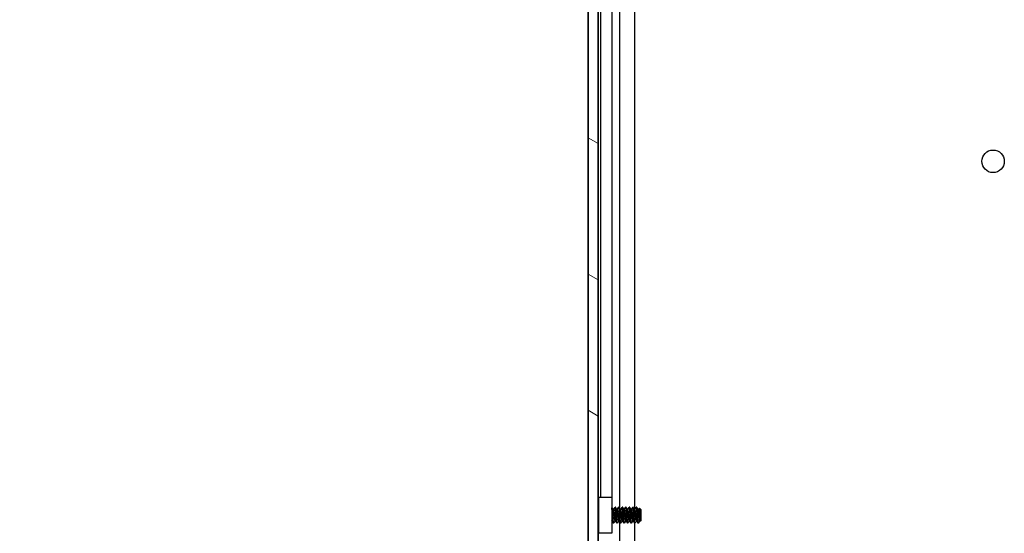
# Model space of a CAD drawing. Header units: millimetres. Extents: x 64 to 1798, y 64 to 1380.
# Tile 48 of 73: x 796 to 973, y 559 to 651. Entities that reach past the tile are written whole.
import ezdxf

# ---------------------------------------------------------------- set-up
doc = ezdxf.new("R2010")
doc.units = ezdxf.units.MM
doc.header["$LTSCALE"] = 6.666667
for name, color, linetype, lineweight in [('Dimension (ANSI)', 7, 'Continuous', 25), ('Hatch (ANSI)', 7, 'Continuous', 18), ('Visible (ANSI)', 7, 'Continuous', 25)]:
    doc.layers.add(name, color=color, linetype=linetype, lineweight=lineweight)
doc.styles.add('Note Text (ANSI)', font='tahoma.ttf')
doc.dimstyles.new('Default - mm (ANSI)', dxfattribs={"dimscale": 6.666667, "dimtxt": 1.75, "dimasz": 1.5, "dimexe": 2, "dimexo": 1, "dimgap": 0.8, "dimtad": 0, "dimtih": 1, "dimtoh": 1, "dimrnd": 1e-08, "dimzin": 0, "dimdsep": 46, "dimtxsty": 'Note Text (ANSI)', "dimblk": 'Filled-2', "dimcen": 0.09, "dimdle": 10, "dimclrd": 256, "dimclre": 256, "dimclrt": 256, "dimadec": 1, "dimazin": 0, "dimtfac": 1.741714, "dimtofl": 0, "dimtmove": 0, "dimatfit": 3, "dimldrblk": 'Filled-1', "dimfxl": 1, "dimtolj": 1, "dimtzin": 0, "dimlwd": -1, "dimlwe": -1, "dimarcsym": 0})

# ---------------------------------------------------------------- blocks, each defined once
blk = doc.blocks.new('Filled-2')
at = {"color": 0}
for p, q in [((0, 0), (-1, 0.167)), ((-1, 0.167), (-1, -0.167)), ((-1, 0), (0, 0)), ((-1, -0.167), (0, 0))]:
    blk.add_line(p, q, dxfattribs=at)
at = {"color": 0, "flags": 128}
blk.add_lwpolyline([(-1, -0.167), (0, 0), (-1, 0.167), (-1, -0.167)], dxfattribs=at)
at = {"color": 0}
blk.add_solid([(-1, -0.167), (0, 0), (-1, 0.167), (-1, -0.167)], dxfattribs=at)
blk = doc.blocks.new('*D10')
at = {"layer": 'Defpoints', "color": 0, "transparency": 16777216}
for p in [(647.28, 1019.77), (785.15, 1019.77), (677.76, 460.99)]:
    blk.add_point(p, dxfattribs=at)
at = {"layer": 'Dimension (ANSI)', "transparency": 16777216}
for p, q in [((653.94, 1019.77), (798.48, 1019.77)), ((785.15, 1009.77), (785.15, 764.78)), ((785.15, 470.99), (785.15, 715.98)), ((684.42, 460.99), (798.48, 460.99))]:
    blk.add_line(p, q, dxfattribs=at)
at = {"layer": 'Dimension (ANSI)', "transparency": 16777216, "xscale": 10, "yscale": 10, "zscale": 10}
for p, rotation in [((785.15, 1019.77), 90), ((785.15, 460.99), 270)]:
    blk.add_blockref('Filled-2', p, dxfattribs=dict(at, rotation=rotation))
at = {"layer": 'Dimension (ANSI)', "transparency": 16777216, "char_height": 11.6667, "attachment_point": 5, "style": 'Note Text (ANSI)'}
for s, insert in [('\\A1; 558.78 mm', (785.15, 751.81)), ('\\A1;[21.999 in]', (785.15, 727.42))]:
    blk.add_mtext(s, dxfattribs=dict(at, insert=insert))
blk = doc.blocks.new('Filled-1')
at = {"color": 0}
for p, q in [((0, 0), (-1, 0.333)), ((-1, 0.333), (-1, -0.333)), ((-1, 0), (0, 0)), ((-1, -0.333), (0, 0))]:
    blk.add_line(p, q, dxfattribs=at)
at = {"color": 0, "flags": 128}
blk.add_lwpolyline([(-1, -0.333), (0, 0), (-1, 0.333), (-1, -0.333)], dxfattribs=at)
at = {"color": 0}
blk.add_solid([(-1, -0.333), (0, 0), (-1, 0.333), (-1, -0.333)], dxfattribs=at)

msp = doc.modelspace()

# ---------------------------------------------------------------- hatches: boundary and pattern name
at = {"layer": 'Hatch (ANSI)'}
h = msp.add_hatch(dxfattribs=at)
h.set_pattern_fill('ANSI31', color=256, scale=169.333333, angle=105, style=0)
h.set_pattern_definition([(150, (0, 0), (-10.58333, -18.33087), [])])
h.paths.add_polyline_path([(898.0224, 468.0803), (899.8258, 468.0803), (899.8258, 1012.6817), (898.0224, 1012.6817)])

# ---------------------------------------------------------------- linework, layer by layer
at = {"layer": 'Visible (ANSI)'}
for p, q in [((898.0224, 1012.6817), (898.0224, 468.0803)), ((899.8258, 468.0803), (899.8258, 1012.6817)), ((898.0094, 477.491), (898.0094, 1003.271)), ((899.8384, 739.0728), (899.8384, 563.8913)), ((903.6553, 739.2343), (903.6553, 563.8789)), ((906.362, 738.9586), (906.362, 563.5822)), ((900.2194, 737.131), (900.2194, 565.831)), ((902.2514, 737.131), (902.2514, 565.831)), ((899.9694, 565.831), (902.2694, 565.831)), ((899.9694, 559.331), (899.9694, 565.831)), ((902.2694, 565.831), (902.2694, 559.331)), ((899.9694, 563.7582), (899.8411, 563.8866)), ((902.3087, 564.0034), (902.2694, 564.0034)), ((902.6262, 563.5738), (902.5567, 563.5738)), ((902.9437, 564.0034), (902.8643, 564.0034)), ((903.2612, 563.5738), (903.1917, 563.5738)), ((903.5787, 564.0034), (903.4993, 564.0034)), ((903.8962, 563.5738), (903.8267, 563.5738)), ((904.2137, 564.0034), (904.1343, 564.0034)), ((904.5312, 563.5738), (904.4617, 563.5738)), ((904.8487, 564.0034), (904.7693, 564.0034)), ((905.1662, 563.5738), (905.0967, 563.5738)), ((905.4837, 564.0034), (905.4043, 564.0034)), ((905.8012, 563.5738), (905.7317, 563.5738)), ((906.1187, 564.0034), (906.0393, 564.0034)), ((906.4362, 563.5738), (906.3667, 563.5738)), ((906.7537, 564.0034), (906.6743, 564.0034)), ((907.0712, 563.5738), (907.0017, 563.5738)), ((907.5474, 563.5271), (907.2244, 563.8502)), ((907.5474, 561.6348), (907.5474, 563.5271)), ((902.2988, 561.5882), (902.2694, 561.5882)), ((902.9338, 561.5882), (902.8643, 561.5882)), ((903.5688, 561.5882), (903.4993, 561.5882)), ((904.2038, 561.5882), (904.1343, 561.5882)), ((904.8388, 561.5882), (904.7693, 561.5882)), ((905.4738, 561.5882), (905.4043, 561.5882)), ((906.1088, 561.5882), (906.0393, 561.5882)), ((906.7438, 561.5882), (906.6743, 561.5882)), ((907.3788, 561.5882), (907.3093, 561.5882)), ((907.5474, 561.6348), (907.4287, 561.5161)), ((899.9009, 561.3353), (899.8258, 561.2602)), ((899.8384, 561.2728), (899.8384, 477.491)), ((902.6262, 561.1586), (902.5468, 561.1586)), ((903.2612, 561.1586), (903.1818, 561.1586)), ((903.6553, 561.4343), (903.6553, 477.491)), ((903.8962, 561.1586), (903.8168, 561.1586)), ((904.5312, 561.1586), (904.4518, 561.1586)), ((905.1662, 561.1586), (905.0868, 561.1586)), ((905.8012, 561.1586), (905.7218, 561.1586)), ((906.4362, 561.1586), (906.3568, 561.1586)), ((906.362, 561.1586), (906.362, 477.491)), ((907.0712, 561.1586), (906.9918, 561.1586)), ((902.2694, 559.331), (899.9694, 559.331))]:
    msp.add_line(p, q, dxfattribs=at)
msp.add_circle((970.6534, 626.071), 2.0193, dxfattribs=at)
msp.add_ellipse((902.3661, 562.581), major_axis=(0, -0.343), ratio=0.10685664, start_param=0.4127074, end_param=2.72888525, dxfattribs=at)
for points in [[(899.8258, 563.9138), (899.8367, 563.8944), (899.8476, 563.875), (899.8584, 563.8556)], [(902.3227, 563.991), (902.4037, 563.846), (902.4849, 563.7012), (902.5665, 563.5565)], [(902.6163, 563.5738), (902.6946, 563.7127), (902.7725, 563.8518), (902.8504, 563.991)], [(902.9577, 563.991), (903.0387, 563.846), (903.1199, 563.7012), (903.2015, 563.5565)], [(903.2513, 563.5738), (903.3296, 563.7127), (903.4075, 563.8518), (903.4854, 563.991)], [(903.5927, 563.991), (903.6737, 563.846), (903.7549, 563.7012), (903.8365, 563.5565)], [(903.8863, 563.5738), (903.9646, 563.7127), (904.0425, 563.8518), (904.1204, 563.991)], [(904.2277, 563.991), (904.3087, 563.846), (904.3899, 563.7012), (904.4715, 563.5565)], [(904.5213, 563.5738), (904.5996, 563.7127), (904.6775, 563.8518), (904.7554, 563.991)], [(904.8627, 563.991), (904.9437, 563.846), (905.0249, 563.7012), (905.1065, 563.5565)], [(905.1563, 563.5738), (905.2346, 563.7127), (905.3125, 563.8518), (905.3904, 563.991)], [(905.4977, 563.991), (905.5787, 563.846), (905.6599, 563.7012), (905.7415, 563.5565)], [(905.7913, 563.5738), (905.8696, 563.7127), (905.9475, 563.8518), (906.0254, 563.991)], [(906.1327, 563.991), (906.2137, 563.846), (906.2949, 563.7012), (906.3765, 563.5565)], [(906.4263, 563.5738), (906.5046, 563.7127), (906.5825, 563.8518), (906.6604, 563.991)], [(906.7677, 563.991), (906.8487, 563.846), (906.9299, 563.7012), (907.0115, 563.5565)], [(907.0613, 563.5738), (907.1125, 563.6646), (907.1635, 563.7555), (907.2144, 563.8464)], [(902.5329, 561.171), (902.4518, 561.316), (902.3706, 561.4608), (902.289, 561.6054)], [(902.8742, 561.5882), (902.7959, 561.4493), (902.718, 561.3102), (902.6402, 561.171)], [(903.1679, 561.171), (903.0868, 561.316), (903.0056, 561.4608), (902.924, 561.6054)], [(903.5092, 561.5882), (903.4309, 561.4493), (903.353, 561.3102), (903.2752, 561.171)], [(903.8029, 561.171), (903.7218, 561.316), (903.6406, 561.4608), (903.559, 561.6054)], [(904.1442, 561.5882), (904.0659, 561.4493), (903.988, 561.3102), (903.9102, 561.171)], [(904.4379, 561.171), (904.3568, 561.316), (904.2756, 561.4608), (904.194, 561.6054)], [(904.7792, 561.5882), (904.7009, 561.4493), (904.623, 561.3102), (904.5452, 561.171)], [(905.0729, 561.171), (904.9918, 561.316), (904.9106, 561.4608), (904.829, 561.6054)], [(905.4142, 561.5882), (905.3359, 561.4493), (905.258, 561.3102), (905.1802, 561.171)], [(905.7079, 561.171), (905.6268, 561.316), (905.5456, 561.4608), (905.464, 561.6054)], [(906.0492, 561.5882), (905.9709, 561.4493), (905.893, 561.3102), (905.8152, 561.171)], [(906.3429, 561.171), (906.2618, 561.316), (906.1806, 561.4608), (906.099, 561.6054)], [(906.6842, 561.5882), (906.6059, 561.4493), (906.528, 561.3102), (906.4502, 561.171)], [(906.9779, 561.171), (906.8968, 561.316), (906.8156, 561.4608), (906.734, 561.6054)], [(907.3192, 561.5882), (907.247, 561.46), (907.175, 561.3317), (907.1032, 561.2033)], [(907.4169, 561.5204), (907.401, 561.5488), (907.385, 561.5771), (907.369, 561.6054)], [(899.9694, 561.2129), (899.9449, 561.2567), (899.9204, 561.3005), (899.8959, 561.3442)], [(907.1032, 561.2033), (907.0925, 561.1842), (907.0818, 561.1692), (907.0712, 561.1586)]]:
    msp.add_open_spline(points, degree=3, dxfattribs=at)
for points, weights in [([(899.9274, 562.581), (899.8773, 563.3595), (899.8258, 563.7791)], [1, 0.872099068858, 0.988403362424]), ([(899.8481, 562.581), (899.8375, 562.7448), (899.8258, 562.9044)], [1, 0.97005869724, 0.95350025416]), ([(899.9694, 562.0006), (899.947, 562.2776), (899.9274, 562.581)], [0.935507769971, 0.945940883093, 1]), ([(902.289, 561.6054), (902.279, 561.6233), (902.2694, 561.659)], [0.941196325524, 0.94981513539, 0.967511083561])]:
    msp.add_rational_spline(points, weights, degree=2, dxfattribs=at)
for points, knots in [([(899.9694, 563.5186), (899.9392, 563.6406), (899.9158, 563.7205), (899.8839, 563.8047), (899.8711, 563.8329), (899.8584, 563.8556)], [-0.0742536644, -0.0742536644, -0.0742536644, -0.0742536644, -0.0413165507, -0.0413165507, -0.0196607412, -0.0196607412, -0.0196607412, -0.0196607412]), ([(907.2144, 563.8464), (907.2163, 563.8497), (907.2181, 563.8515), (907.2288, 563.8538), (907.2378, 563.8231), (907.253, 563.7135), (907.2606, 563.6334), (907.2787, 563.3923), (907.2871, 563.2689), (907.3008, 563.0489), (907.306, 562.961), (907.3176, 562.754), (907.3228, 562.6541), (907.3265, 562.581)], [-0.15822158, -0.15822158, -0.15822158, -0.15822158, -0.148477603, -0.148477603, -0.102508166, -0.102508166, -0.066538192, -0.066538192, -0.038974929, -0.038974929, -0.021985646, -0.021985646, -0.000001, -0.000001, -0.000001, -0.000001]), ([(899.8258, 562.1346), (899.8289, 562.0793), (899.832, 562.0257), (899.844, 561.8261), (899.8529, 561.6969), (899.8677, 561.5184), (899.8746, 561.4381), (899.8877, 561.3662), (899.8917, 561.3516), (899.8959, 561.3442)], [-0.196810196, -0.196810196, -0.196810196, -0.196810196, -0.170743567, -0.170743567, -0.096248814, -0.096248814, -0.041982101, -0.041982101, -0.018759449, -0.018759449, -0.018759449, -0.018759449]), ([(902.2694, 563.1311), (902.2838, 563.1122), (902.2971, 563.0926), (902.3255, 563.0449), (902.3397, 563.0161), (902.3637, 562.9565), (902.3734, 562.9255), (902.3808, 562.8952)], [0.0124956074, 0.0124956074, 0.0124956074, 0.0124956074, 0.0195994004, 0.0195994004, 0.029259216, 0.029259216, 0.0392505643, 0.0392505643, 0.0392505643, 0.0392505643]), ([(902.3808, 562.2668), (902.3703, 562.2236), (902.3548, 562.1789), (902.3165, 562.0996), (902.2947, 562.0639), (902.2694, 562.0309)], [0, 0, 0, 0, 0.0142453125, 0.0142453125, 0.0267228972, 0.0267228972, 0.0267228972, 0.0267228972]), ([(907.3265, 562.581), (907.3311, 562.4906), (907.3364, 562.3914), (907.3485, 562.1911), (907.3541, 562.1058), (907.3682, 561.9068), (907.3768, 561.8026), (907.3917, 561.651), (907.3992, 561.5793), (907.4156, 561.5179), (907.4221, 561.5095), (907.4287, 561.5161)], [-0.235586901, -0.235586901, -0.235586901, -0.235586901, -0.203660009, -0.203660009, -0.177946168, -0.177946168, -0.13906218, -0.13906218, -0.107080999, -0.107080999, -0.087730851, -0.087730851, -0.087730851, -0.087730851])]:
    msp.add_open_spline(points, degree=3, knots=knots, dxfattribs=at)
for points, weights, knots in [([(902.3618, 562.9594), (902.3198, 563.5214), (902.2822, 563.8128), (902.2761, 563.8608), (902.2694, 563.8972)], [0.948261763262, 0.901051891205, 1, 0.982242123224, 0.969191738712], [0.56522334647, 0.56522334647, 0.56522334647, 0.57291666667, 0.57291666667, 0.57429736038, 0.57429736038, 0.57429736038]), ([(902.4674, 562.581), (902.4145, 563.4022), (902.3616, 563.8128), (902.3371, 564.0034), (902.3087, 564.0034)], [1, 0.866025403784, 1, 0.933012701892, 0.933012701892], [0.5, 0.5, 0.5, 0.5104166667, 0.5104166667, 0.515625, 0.515625, 0.515625]), ([(902.8643, 561.5882), (902.836, 561.5882), (902.8114, 561.7212), (902.7585, 562.0078), (902.7056, 562.581), (902.6527, 563.1542), (902.5997, 563.4408), (902.5842, 563.5252), (902.5665, 563.5565)], [0.933012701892, 0.933012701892, 1, 0.866025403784, 1, 0.866025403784, 1, 0.956426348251, 0.941196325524], [0.484375, 0.484375, 0.484375, 0.4895833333, 0.4895833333, 0.5, 0.5, 0.5104166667, 0.5104166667, 0.5138045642, 0.5138045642, 0.5138045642]), ([(902.924, 561.6054), (902.9064, 561.6368), (902.8908, 561.7212), (902.8379, 562.0078), (902.7849, 562.581), (902.732, 563.1542), (902.6791, 563.4408), (902.6546, 563.5738), (902.6262, 563.5738)], [0.941196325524, 0.956426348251, 1, 0.866025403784, 1, 0.866025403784, 1, 0.933012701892, 0.933012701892], [0.4861954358, 0.4861954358, 0.4861954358, 0.4895833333, 0.4895833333, 0.5, 0.5, 0.5104166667, 0.5104166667, 0.515625, 0.515625, 0.515625]), ([(903.0231, 562.581), (902.9702, 563.4022), (902.9172, 563.8128), (902.8861, 564.0548), (902.8504, 563.991)], [1, 0.866025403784, 1, 0.916453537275, 0.937106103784], [0.5, 0.5, 0.5, 0.5104166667, 0.5104166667, 0.5169124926, 0.5169124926, 0.5169124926]), ([(903.1024, 562.581), (903.0495, 563.4022), (902.9966, 563.8128), (902.9721, 564.0034), (902.9437, 564.0034)], [1, 0.866025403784, 1, 0.933012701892, 0.933012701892], [0.4375, 0.4375, 0.4375, 0.4479166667, 0.4479166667, 0.453125, 0.453125, 0.453125]), ([(903.4993, 561.5882), (903.471, 561.5882), (903.4464, 561.7212), (903.3935, 562.0078), (903.3406, 562.581), (903.2877, 563.1542), (903.2347, 563.4408), (903.2192, 563.5252), (903.2015, 563.5565)], [0.933012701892, 0.933012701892, 1, 0.866025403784, 1, 0.866025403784, 1, 0.956426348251, 0.941196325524], [0.421875, 0.421875, 0.421875, 0.4270833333, 0.4270833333, 0.4375, 0.4375, 0.4479166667, 0.4479166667, 0.4513045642, 0.4513045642, 0.4513045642]), ([(903.559, 561.6054), (903.5414, 561.6368), (903.5258, 561.7212), (903.4729, 562.0078), (903.4199, 562.581), (903.367, 563.1542), (903.3141, 563.4408), (903.2896, 563.5738), (903.2612, 563.5738)], [0.941196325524, 0.956426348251, 1, 0.866025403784, 1, 0.866025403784, 1, 0.933012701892, 0.933012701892], [0.4236954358, 0.4236954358, 0.4236954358, 0.4270833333, 0.4270833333, 0.4375, 0.4375, 0.4479166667, 0.4479166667, 0.453125, 0.453125, 0.453125]), ([(903.6581, 562.581), (903.6052, 563.4022), (903.5522, 563.8128), (903.5211, 564.0548), (903.4854, 563.991)], [1, 0.866025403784, 1, 0.916453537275, 0.937106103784], [0.4375, 0.4375, 0.4375, 0.4479166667, 0.4479166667, 0.4544124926, 0.4544124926, 0.4544124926]), ([(903.7374, 562.581), (903.6845, 563.4022), (903.6316, 563.8128), (903.6071, 564.0034), (903.5787, 564.0034)], [1, 0.866025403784, 1, 0.933012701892, 0.933012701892], [0.375, 0.375, 0.375, 0.3854166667, 0.3854166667, 0.390625, 0.390625, 0.390625]), ([(904.1343, 561.5882), (904.106, 561.5882), (904.0814, 561.7212), (904.0285, 562.0078), (903.9756, 562.581), (903.9227, 563.1542), (903.8697, 563.4408), (903.8542, 563.5252), (903.8365, 563.5565)], [0.933012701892, 0.933012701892, 1, 0.866025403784, 1, 0.866025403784, 1, 0.956426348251, 0.941196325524], [0.359375, 0.359375, 0.359375, 0.3645833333, 0.3645833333, 0.375, 0.375, 0.3854166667, 0.3854166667, 0.3888045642, 0.3888045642, 0.3888045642]), ([(904.194, 561.6054), (904.1764, 561.6368), (904.1608, 561.7212), (904.1079, 562.0078), (904.0549, 562.581), (904.002, 563.1542), (903.9491, 563.4408), (903.9246, 563.5738), (903.8962, 563.5738)], [0.941196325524, 0.956426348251, 1, 0.866025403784, 1, 0.866025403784, 1, 0.933012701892, 0.933012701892], [0.3611954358, 0.3611954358, 0.3611954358, 0.3645833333, 0.3645833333, 0.375, 0.375, 0.3854166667, 0.3854166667, 0.390625, 0.390625, 0.390625]), ([(904.2931, 562.581), (904.2402, 563.4022), (904.1872, 563.8128), (904.1561, 564.0548), (904.1204, 563.991)], [1, 0.866025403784, 1, 0.916453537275, 0.937106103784], [0.375, 0.375, 0.375, 0.3854166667, 0.3854166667, 0.3919124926, 0.3919124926, 0.3919124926]), ([(904.3724, 562.581), (904.3195, 563.4022), (904.2666, 563.8128), (904.2421, 564.0034), (904.2137, 564.0034)], [1, 0.866025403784, 1, 0.933012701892, 0.933012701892], [0.3125, 0.3125, 0.3125, 0.3229166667, 0.3229166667, 0.328125, 0.328125, 0.328125]), ([(904.7693, 561.5882), (904.741, 561.5882), (904.7164, 561.7212), (904.6635, 562.0078), (904.6106, 562.581), (904.5577, 563.1542), (904.5047, 563.4408), (904.4892, 563.5252), (904.4715, 563.5565)], [0.933012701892, 0.933012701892, 1, 0.866025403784, 1, 0.866025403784, 1, 0.956426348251, 0.941196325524], [0.296875, 0.296875, 0.296875, 0.3020833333, 0.3020833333, 0.3125, 0.3125, 0.3229166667, 0.3229166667, 0.3263045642, 0.3263045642, 0.3263045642]), ([(904.829, 561.6054), (904.8114, 561.6368), (904.7958, 561.7212), (904.7429, 562.0078), (904.6899, 562.581), (904.637, 563.1542), (904.5841, 563.4408), (904.5596, 563.5738), (904.5312, 563.5738)], [0.941196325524, 0.956426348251, 1, 0.866025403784, 1, 0.866025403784, 1, 0.933012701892, 0.933012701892], [0.2986954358, 0.2986954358, 0.2986954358, 0.3020833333, 0.3020833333, 0.3125, 0.3125, 0.3229166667, 0.3229166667, 0.328125, 0.328125, 0.328125]), ([(904.9281, 562.581), (904.8752, 563.4022), (904.8222, 563.8128), (904.7911, 564.0548), (904.7554, 563.991)], [1, 0.866025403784, 1, 0.916453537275, 0.937106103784], [0.3125, 0.3125, 0.3125, 0.3229166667, 0.3229166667, 0.3294124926, 0.3294124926, 0.3294124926]), ([(905.0074, 562.581), (904.9545, 563.4022), (904.9016, 563.8128), (904.8771, 564.0034), (904.8487, 564.0034)], [1, 0.866025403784, 1, 0.933012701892, 0.933012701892], [0.25, 0.25, 0.25, 0.2604166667, 0.2604166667, 0.265625, 0.265625, 0.265625]), ([(905.4043, 561.5882), (905.376, 561.5882), (905.3514, 561.7212), (905.2985, 562.0078), (905.2456, 562.581), (905.1927, 563.1542), (905.1397, 563.4408), (905.1242, 563.5252), (905.1065, 563.5565)], [0.933012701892, 0.933012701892, 1, 0.866025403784, 1, 0.866025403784, 1, 0.956426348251, 0.941196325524], [0.234375, 0.234375, 0.234375, 0.2395833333, 0.2395833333, 0.25, 0.25, 0.2604166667, 0.2604166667, 0.2638045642, 0.2638045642, 0.2638045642]), ([(905.464, 561.6054), (905.4464, 561.6368), (905.4308, 561.7212), (905.3779, 562.0078), (905.3249, 562.581), (905.272, 563.1542), (905.2191, 563.4408), (905.1946, 563.5738), (905.1662, 563.5738)], [0.941196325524, 0.956426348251, 1, 0.866025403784, 1, 0.866025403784, 1, 0.933012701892, 0.933012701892], [0.2361954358, 0.2361954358, 0.2361954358, 0.2395833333, 0.2395833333, 0.25, 0.25, 0.2604166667, 0.2604166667, 0.265625, 0.265625, 0.265625]), ([(905.5631, 562.581), (905.5102, 563.4022), (905.4572, 563.8128), (905.4261, 564.0548), (905.3904, 563.991)], [1, 0.866025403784, 1, 0.916453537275, 0.937106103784], [0.25, 0.25, 0.25, 0.2604166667, 0.2604166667, 0.2669124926, 0.2669124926, 0.2669124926]), ([(905.6424, 562.581), (905.5895, 563.4022), (905.5366, 563.8128), (905.5121, 564.0034), (905.4837, 564.0034)], [1, 0.866025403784, 1, 0.933012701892, 0.933012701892], [0.1875, 0.1875, 0.1875, 0.1979166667, 0.1979166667, 0.203125, 0.203125, 0.203125]), ([(906.0393, 561.5882), (906.011, 561.5882), (905.9864, 561.7212), (905.9335, 562.0078), (905.8806, 562.581), (905.8277, 563.1542), (905.7747, 563.4408), (905.7592, 563.5252), (905.7415, 563.5565)], [0.933012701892, 0.933012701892, 1, 0.866025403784, 1, 0.866025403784, 1, 0.956426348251, 0.941196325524], [0.171875, 0.171875, 0.171875, 0.1770833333, 0.1770833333, 0.1875, 0.1875, 0.1979166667, 0.1979166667, 0.2013045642, 0.2013045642, 0.2013045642]), ([(906.099, 561.6054), (906.0814, 561.6368), (906.0658, 561.7212), (906.0129, 562.0078), (905.9599, 562.581), (905.907, 563.1542), (905.8541, 563.4408), (905.8296, 563.5738), (905.8012, 563.5738)], [0.941196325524, 0.956426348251, 1, 0.866025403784, 1, 0.866025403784, 1, 0.933012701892, 0.933012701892], [0.1736954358, 0.1736954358, 0.1736954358, 0.1770833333, 0.1770833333, 0.1875, 0.1875, 0.1979166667, 0.1979166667, 0.203125, 0.203125, 0.203125]), ([(906.1981, 562.581), (906.1452, 563.4022), (906.0922, 563.8128), (906.0611, 564.0548), (906.0254, 563.991)], [1, 0.866025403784, 1, 0.916453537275, 0.937106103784], [0.1875, 0.1875, 0.1875, 0.1979166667, 0.1979166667, 0.2044124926, 0.2044124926, 0.2044124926]), ([(906.2774, 562.581), (906.2245, 563.4022), (906.1716, 563.8128), (906.1471, 564.0034), (906.1187, 564.0034)], [1, 0.866025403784, 1, 0.933012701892, 0.933012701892], [0.125, 0.125, 0.125, 0.1354166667, 0.1354166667, 0.140625, 0.140625, 0.140625]), ([(906.6743, 561.5882), (906.646, 561.5882), (906.6214, 561.7212), (906.5685, 562.0078), (906.5156, 562.581), (906.4627, 563.1542), (906.4097, 563.4408), (906.3942, 563.5252), (906.3765, 563.5565)], [0.933012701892, 0.933012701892, 1, 0.866025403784, 1, 0.866025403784, 1, 0.956426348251, 0.941196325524], [0.109375, 0.109375, 0.109375, 0.1145833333, 0.1145833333, 0.125, 0.125, 0.1354166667, 0.1354166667, 0.1388045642, 0.1388045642, 0.1388045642]), ([(906.734, 561.6054), (906.7164, 561.6368), (906.7008, 561.7212), (906.6479, 562.0078), (906.5949, 562.581), (906.542, 563.1542), (906.4891, 563.4408), (906.4646, 563.5738), (906.4362, 563.5738)], [0.941196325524, 0.956426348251, 1, 0.866025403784, 1, 0.866025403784, 1, 0.933012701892, 0.933012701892], [0.1111954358, 0.1111954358, 0.1111954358, 0.1145833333, 0.1145833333, 0.125, 0.125, 0.1354166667, 0.1354166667, 0.140625, 0.140625, 0.140625]), ([(906.8331, 562.581), (906.7802, 563.4022), (906.7272, 563.8128), (906.6961, 564.0548), (906.6604, 563.991)], [1, 0.866025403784, 1, 0.916453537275, 0.937106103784], [0.125, 0.125, 0.125, 0.1354166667, 0.1354166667, 0.1419124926, 0.1419124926, 0.1419124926]), ([(906.9124, 562.581), (906.8595, 563.4022), (906.8066, 563.8128), (906.7821, 564.0034), (906.7537, 564.0034)], [1, 0.866025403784, 1, 0.933012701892, 0.933012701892], [0.0625, 0.0625, 0.0625, 0.0729166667, 0.0729166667, 0.078125, 0.078125, 0.078125]), ([(907.3093, 561.5882), (907.281, 561.5882), (907.2564, 561.7212), (907.2035, 562.0078), (907.1506, 562.581), (907.0977, 563.1542), (907.0447, 563.4408), (907.0292, 563.5252), (907.0115, 563.5565)], [0.933012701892, 0.933012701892, 1, 0.866025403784, 1, 0.866025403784, 1, 0.956426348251, 0.941196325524], [0.046875, 0.046875, 0.046875, 0.0520833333, 0.0520833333, 0.0625, 0.0625, 0.0729166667, 0.0729166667, 0.0763045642, 0.0763045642, 0.0763045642]), ([(907.369, 561.6054), (907.3514, 561.6368), (907.3358, 561.7212), (907.2829, 562.0078), (907.2299, 562.581), (907.177, 563.1542), (907.1241, 563.4408), (907.0996, 563.5738), (907.0712, 563.5738)], [0.941196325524, 0.956426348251, 1, 0.866025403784, 1, 0.866025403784, 1, 0.933012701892, 0.933012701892], [0.0486954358, 0.0486954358, 0.0486954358, 0.0520833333, 0.0520833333, 0.0625, 0.0625, 0.0729166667, 0.0729166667, 0.078125, 0.078125, 0.078125]), ([(899.9694, 561.2502), (899.9614, 561.2912), (899.9539, 561.3492), (899.901, 561.7598), (899.8481, 562.581)], [0.964071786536, 0.978625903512, 1, 0.866025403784, 1], [0.8004214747, 0.8004214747, 0.8004214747, 0.8020833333, 0.8020833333, 0.8125, 0.8125, 0.8125]), ([(902.5468, 561.1586), (902.5185, 561.1586), (902.4939, 561.3492), (902.4476, 561.7085), (902.3986, 562.4227)], [0.933012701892, 0.933012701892, 1, 0.880764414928, 0.973764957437], [0.546875, 0.546875, 0.546875, 0.5520833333, 0.5520833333, 0.5613540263, 0.5613540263, 0.5613540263]), ([(902.6402, 561.171), (902.6045, 561.1072), (902.5733, 561.3492), (902.5204, 561.7598), (902.4674, 562.581)], [0.937106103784, 0.916453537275, 1, 0.866025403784, 1], [0.4830875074, 0.4830875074, 0.4830875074, 0.4895833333, 0.4895833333, 0.5, 0.5, 0.5]), ([(903.1818, 561.1586), (903.1535, 561.1586), (903.1289, 561.3492), (903.076, 561.7598), (903.0231, 562.581)], [0.933012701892, 0.933012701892, 1, 0.866025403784, 1], [0.484375, 0.484375, 0.484375, 0.4895833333, 0.4895833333, 0.5, 0.5, 0.5]), ([(903.2752, 561.171), (903.2395, 561.1072), (903.2083, 561.3492), (903.1554, 561.7598), (903.1024, 562.581)], [0.937106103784, 0.916453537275, 1, 0.866025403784, 1], [0.4205875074, 0.4205875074, 0.4205875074, 0.4270833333, 0.4270833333, 0.4375, 0.4375, 0.4375]), ([(903.8168, 561.1586), (903.7885, 561.1586), (903.7639, 561.3492), (903.711, 561.7598), (903.6581, 562.581)], [0.933012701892, 0.933012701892, 1, 0.866025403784, 1], [0.421875, 0.421875, 0.421875, 0.4270833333, 0.4270833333, 0.4375, 0.4375, 0.4375]), ([(903.9102, 561.171), (903.8745, 561.1072), (903.8433, 561.3492), (903.7904, 561.7598), (903.7374, 562.581)], [0.937106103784, 0.916453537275, 1, 0.866025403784, 1], [0.3580875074, 0.3580875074, 0.3580875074, 0.3645833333, 0.3645833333, 0.375, 0.375, 0.375]), ([(904.4518, 561.1586), (904.4235, 561.1586), (904.3989, 561.3492), (904.346, 561.7598), (904.2931, 562.581)], [0.933012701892, 0.933012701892, 1, 0.866025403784, 1], [0.359375, 0.359375, 0.359375, 0.3645833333, 0.3645833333, 0.375, 0.375, 0.375]), ([(904.5452, 561.171), (904.5095, 561.1072), (904.4783, 561.3492), (904.4254, 561.7598), (904.3724, 562.581)], [0.937106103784, 0.916453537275, 1, 0.866025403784, 1], [0.2955875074, 0.2955875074, 0.2955875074, 0.3020833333, 0.3020833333, 0.3125, 0.3125, 0.3125]), ([(905.0868, 561.1586), (905.0585, 561.1586), (905.0339, 561.3492), (904.981, 561.7598), (904.9281, 562.581)], [0.933012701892, 0.933012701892, 1, 0.866025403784, 1], [0.296875, 0.296875, 0.296875, 0.3020833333, 0.3020833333, 0.3125, 0.3125, 0.3125]), ([(905.1802, 561.171), (905.1445, 561.1072), (905.1133, 561.3492), (905.0604, 561.7598), (905.0074, 562.581)], [0.937106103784, 0.916453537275, 1, 0.866025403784, 1], [0.2330875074, 0.2330875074, 0.2330875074, 0.2395833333, 0.2395833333, 0.25, 0.25, 0.25]), ([(905.7218, 561.1586), (905.6935, 561.1586), (905.6689, 561.3492), (905.616, 561.7598), (905.5631, 562.581)], [0.933012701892, 0.933012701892, 1, 0.866025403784, 1], [0.234375, 0.234375, 0.234375, 0.2395833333, 0.2395833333, 0.25, 0.25, 0.25]), ([(905.8152, 561.171), (905.7795, 561.1072), (905.7483, 561.3492), (905.6954, 561.7598), (905.6424, 562.581)], [0.937106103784, 0.916453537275, 1, 0.866025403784, 1], [0.1705875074, 0.1705875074, 0.1705875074, 0.1770833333, 0.1770833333, 0.1875, 0.1875, 0.1875]), ([(906.3568, 561.1586), (906.3285, 561.1586), (906.3039, 561.3492), (906.251, 561.7598), (906.1981, 562.581)], [0.933012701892, 0.933012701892, 1, 0.866025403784, 1], [0.171875, 0.171875, 0.171875, 0.1770833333, 0.1770833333, 0.1875, 0.1875, 0.1875]), ([(906.4502, 561.171), (906.4145, 561.1072), (906.3833, 561.3492), (906.3304, 561.7598), (906.2774, 562.581)], [0.937106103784, 0.916453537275, 1, 0.866025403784, 1], [0.1080875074, 0.1080875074, 0.1080875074, 0.1145833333, 0.1145833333, 0.125, 0.125, 0.125]), ([(906.9918, 561.1586), (906.9635, 561.1586), (906.9389, 561.3492), (906.886, 561.7598), (906.8331, 562.581)], [0.933012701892, 0.933012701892, 1, 0.866025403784, 1], [0.109375, 0.109375, 0.109375, 0.1145833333, 0.1145833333, 0.125, 0.125, 0.125]), ([(907.0712, 561.1586), (907.0428, 561.1586), (907.0183, 561.3492), (906.9654, 561.7598), (906.9124, 562.581)], [0.933012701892, 0.933012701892, 1, 0.866025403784, 1], [0.046875, 0.046875, 0.046875, 0.0520833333, 0.0520833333, 0.0625, 0.0625, 0.0625])]:
    msp.add_rational_spline(points, weights, degree=2, knots=knots, dxfattribs=at)

# ---------------------------------------------------------------- dimensions: what is measured, and where the dimension line sits
at = {"layer": 'Dimension (ANSI)'}
dim = msp.add_linear_dim(base=(785.1475, 1019.771), p1=(677.7557, 460.991), p2=(647.2757, 1019.771), angle=90, text=' <> mm\\X[21.999 in]', dimstyle='Default - mm (ANSI)', override={"dimgap": 0.8, "dimdec": 2, "dimpost": '', "dimtol": 0, "dimlim": 0, "dimtp": 0, "dimtm": 0, "dimtdec": 2, "dimatfit": 1}, dxfattribs=at)
dim.commit()
dim.dimension.update_dxf_attribs({"geometry": '*D10', "text_midpoint": (785.1475, 740.381), "dimtype": 160})

doc.saveas('drawing.dxf')
